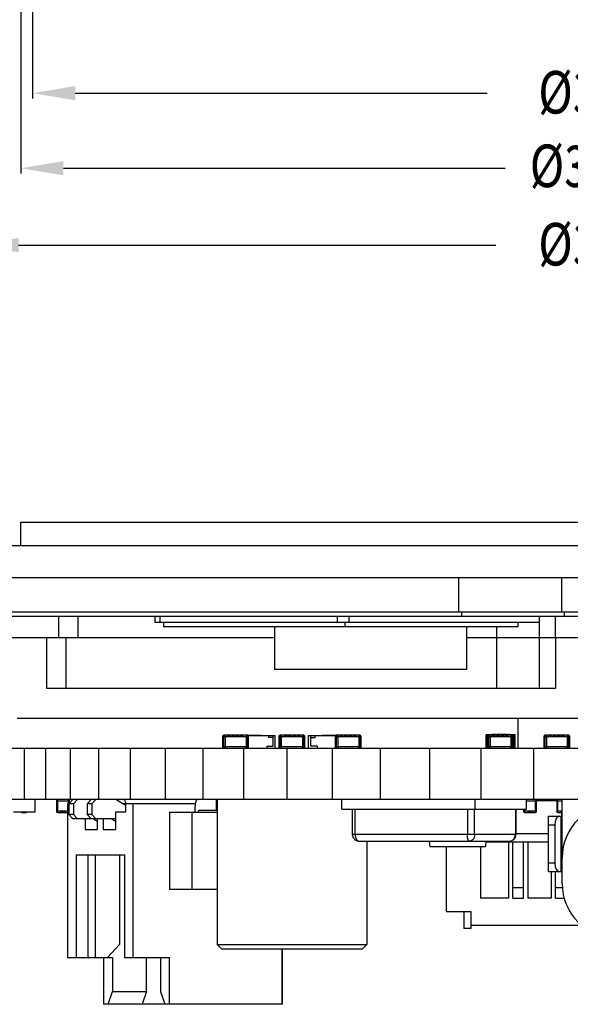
# Model space of a CAD drawing. Header units: inches. Extents: x 13 to 158, y -30 to 56.
# Tile 3 of 84: x 42 to 55, y -30 to -7. Entities that reach past the tile are written whole.
import ezdxf

# ---------------------------------------------------------------- set-up
doc = ezdxf.new("R2010")
doc.units = ezdxf.units.IN
doc.header["$LTSCALE"] = 1.21
doc.header["$MEASUREMENT"] = 0
doc.header["$PDMODE"] = 3
doc.header["$PDSIZE"] = 0.3125
doc.layers.get('0').update_dxf_attribs({"linetype": 'CONTINUOUS'})
doc.layers.get('Defpoints').update_dxf_attribs({"linetype": 'CONTINUOUS'})
doc.layers.add('DIM', color=3, linetype='CONTINUOUS')
doc.styles.get("Standard").update_dxf_attribs({"font": 'txt', "width": 0.8})
doc.dimstyles.get("Standard").update_dxf_attribs({"dimtxt": 0.15625, "dimasz": 0.1875, "dimexe": 0.125, "dimexo": 0.0625, "dimgap": 0.09, "dimtad": 0, "dimtih": 1, "dimtoh": 1, "dimzin": 4, "dimdsep": 46, "dimtxsty": 'Standard', "dimblk": '_FILLED', "dimblk1": '_FILLED', "dimblk2": '_FILLED', "dimcen": 0.09, "dimazin": 1, "dimtp": 0.01, "dimtm": 0.01, "dimtfac": 1, "dimtofl": 0, "dimtmove": 0, "dimatfit": 3, "dimldrblk": '_FILLED', "dimfxl": 1, "dimtolj": 1, "dimtzin": 4, "dimarcsym": 0})

# ---------------------------------------------------------------- blocks, each defined once
blk = doc.blocks.new('_FILLED')
at = {"color": 0, "linetype": 'ByBlock'}
blk.add_solid([(0, 0), (-1, 0.167), (-1, -0.167)], dxfattribs=at)
blk = doc.blocks.new('*D1')
at = {"layer": 'Defpoints', "color": 0}
for p in [(42.77, 13.285), (76.52, 13.285), (76.52, -8.794)]:
    blk.add_point(p, dxfattribs=at)
at = {"layer": 'DIM', "color": 0, "lineweight": -2}
for p, q in [((42.77, 13.223), (42.77, -8.919)), ((76.52, 13.223), (76.52, -8.919)), ((43.77, -8.794), (53.421, -8.794)), ((75.52, -8.794), (65.868, -8.794))]:
    blk.add_line(p, q, dxfattribs=at)
at = {"layer": 'DIM', "color": 0, "lineweight": -2, "rotation": 180}
blk.add_blockref('_FILLED', (42.77, -8.794), dxfattribs=at)
at = {"layer": 'DIM', "color": 0, "lineweight": -2}
blk.add_blockref('_FILLED', (76.52, -8.794), dxfattribs=at)
at = {"layer": 'DIM', "color": 0, "insert": (59.645, -8.794), "char_height": 1, "attachment_point": 5}
blk.add_mtext('\\A1;%%C33.75%%p0.20 TP VA', dxfattribs=at)
blk = doc.blocks.new('*D2')
at = {"layer": 'Defpoints', "color": 0}
for p in [(42.495, 13.285), (76.795, 13.285), (76.795, -10.553)]:
    blk.add_point(p, dxfattribs=at)
at = {"layer": 'DIM', "color": 0, "lineweight": -2}
for p, q in [((42.495, 13.223), (42.495, -10.678)), ((76.795, 13.223), (76.795, -10.678)), ((43.495, -10.553), (53.843, -10.553)), ((75.795, -10.553), (65.446, -10.553))]:
    blk.add_line(p, q, dxfattribs=at)
for p, rotation in [((42.495, -10.553), 180), ((76.795, -10.553), 360)]:
    blk.add_blockref('_FILLED', p, dxfattribs=dict(at, rotation=rotation))
at = {"layer": 'DIM', "color": 0, "insert": (59.645, -10.553), "char_height": 1, "attachment_point": 5}
blk.add_mtext('\\A1;%%C34.30%%p0.05 上台阶', dxfattribs=at)
blk = doc.blocks.new('*D3')
at = {"layer": 'Defpoints', "color": 0}
for p in [(41.445, 13.285), (77.845, 13.285), (77.845, -12.355)]:
    blk.add_point(p, dxfattribs=at)
at = {"layer": 'DIM', "color": 0, "lineweight": -2}
for p, q in [((41.445, 13.223), (41.445, -12.48)), ((77.845, 13.223), (77.845, -12.48)), ((42.445, -12.355), (53.621, -12.355)), ((76.845, -12.355), (65.668, -12.355))]:
    blk.add_line(p, q, dxfattribs=at)
for p, rotation in [((41.445, -12.355), 180), ((77.845, -12.355), 360)]:
    blk.add_blockref('_FILLED', p, dxfattribs=dict(at, rotation=rotation))
at = {"layer": 'DIM', "color": 0, "insert": (59.645, -12.355), "char_height": 1, "attachment_point": 5}
blk.add_mtext('\\A1;%%C36.40%%p0.05 TP OD', dxfattribs=at)

msp = doc.modelspace()

# ---------------------------------------------------------------- linework, layer by layer
at = {"color": 7, "linetype": 'Continuous'}
for p, q in [((42.495, -19.398), (42.495, -18.848)), ((42.495, -18.848), (76.795, -18.848)), ((41.445, -19.398), (77.845, -19.398)), ((41.445, -20.148), (77.845, -20.148)), ((52.745, -20.148), (52.745, -20.948)), ((55.157, -20.148), (55.157, -20.948)), ((41.469, -20.948), (57.495, -20.948)), ((52.822, -21.048), (52.822, -20.948)), ((55.234, -21.048), (55.234, -20.948)), ((41.645, -21.048), (57.495, -21.048)), ((43.381, -21.048), (43.381, -21.548)), ((43.833, -21.048), (43.833, -21.548)), ((45.638, -21.048), (45.638, -21.198)), ((54.645, -21.198), (45.638, -21.198)), ((45.756, -21.048), (45.756, -21.198)), ((45.838, -21.198), (45.838, -21.298)), ((49.908, -21.048), (49.908, -21.198)), ((50.089, -21.198), (50.089, -21.298)), ((50.176, -21.048), (50.176, -21.198)), ((54.138, -21.198), (54.138, -21.298)), ((54.645, -22.748), (54.645, -21.048)), ((55.016, -21.548), (55.016, -21.048)), ((54.138, -21.298), (45.838, -21.298)), ((48.439, -21.298), (48.439, -22.298)), ((52.934, -21.298), (52.934, -22.298)), ((53.645, -22.748), (53.645, -21.298)), ((41.395, -21.548), (48.439, -21.548)), ((43.104, -22.748), (43.104, -21.548)), ((43.557, -22.748), (43.557, -21.548)), ((52.934, -21.548), (75.138, -21.548)), ((55.018, -21.548), (55.018, -22.748)), ((52.934, -22.298), (48.439, -22.298)), ((55.018, -22.748), (43.104, -22.748)), ((56.645, -23.448), (42.409, -23.448)), ((54.145, -24.148), (54.145, -23.448)), ((47.222, -23.874), (47.222, -24.117)), ((47.222, -23.874), (47.832, -23.874)), ((47.252, -24.148), (47.252, -23.843)), ((47.801, -23.843), (47.252, -23.843)), ((47.283, -23.843), (47.283, -24.148)), ((47.327, -23.841), (47.327, -23.843)), ((47.327, -23.841), (47.401, -23.841)), ((47.338, -23.843), (47.338, -23.841)), ((47.355, -23.841), (47.355, -23.843)), ((47.392, -23.841), (47.392, -23.843)), ((47.401, -23.841), (47.401, -23.843)), ((47.429, -23.841), (47.429, -23.843)), ((47.429, -23.841), (47.503, -23.841)), ((47.466, -23.843), (47.466, -23.841)), ((47.503, -23.843), (47.503, -23.841)), ((47.533, -23.841), (47.533, -23.843)), ((47.533, -23.841), (47.61, -23.841)), ((47.57, -23.841), (47.57, -23.843)), ((47.607, -23.841), (47.607, -23.843)), ((47.61, -23.843), (47.61, -23.841)), ((47.634, -23.841), (47.634, -23.843)), ((47.634, -23.841), (47.708, -23.841)), ((47.671, -23.843), (47.671, -23.841)), ((47.708, -23.843), (47.708, -23.841)), ((47.771, -23.843), (47.771, -24.148)), ((47.801, -23.843), (47.801, -24.148)), ((47.859, -23.847), (47.815, -23.847)), ((47.817, -23.848), (48.457, -23.848)), ((47.832, -24.117), (47.832, -23.874)), ((47.856, -23.848), (47.856, -23.847)), ((47.859, -23.848), (47.859, -23.847)), ((47.869, -23.847), (47.869, -23.848)), ((47.951, -23.847), (47.869, -23.847)), ((47.91, -23.847), (47.91, -23.848)), ((47.951, -23.847), (47.951, -23.848)), ((47.962, -23.847), (47.962, -23.848)), ((48.046, -23.847), (47.962, -23.847)), ((47.98, -23.847), (47.98, -23.848)), ((47.992, -23.847), (47.992, -23.848)), ((48.046, -23.847), (48.046, -23.848)), ((48.056, -23.847), (48.056, -23.848)), ((48.137, -23.847), (48.056, -23.847)), ((48.097, -23.847), (48.097, -23.848)), ((48.137, -23.847), (48.137, -23.848)), ((48.307, -23.898), (48.307, -23.848)), ((48.407, -23.898), (48.307, -23.898)), ((48.407, -24.098), (48.407, -23.848)), ((48.457, -24.148), (48.457, -23.848)), ((48.542, -23.874), (48.542, -24.117)), ((48.542, -23.874), (49.152, -23.874)), ((48.572, -24.117), (48.572, -23.843)), ((49.121, -23.843), (48.572, -23.843)), ((48.603, -24.148), (48.603, -23.843)), ((48.666, -23.841), (48.666, -23.843)), ((48.666, -23.841), (48.74, -23.841)), ((48.703, -23.841), (48.703, -23.843)), ((48.74, -23.843), (48.74, -23.841)), ((48.763, -23.841), (48.763, -23.843)), ((48.763, -23.841), (48.84, -23.841)), ((48.84, -23.841), (48.84, -23.843)), ((48.87, -23.841), (48.87, -23.843)), ((48.87, -23.841), (48.944, -23.841)), ((48.907, -23.841), (48.907, -23.843)), ((48.944, -23.843), (48.944, -23.841)), ((48.973, -23.841), (48.973, -23.843)), ((48.973, -23.841), (49.047, -23.841)), ((48.984, -23.843), (48.984, -23.841)), ((49.036, -23.841), (49.036, -23.843)), ((49.047, -23.841), (49.047, -23.843)), ((49.091, -23.843), (49.091, -24.148)), ((49.121, -23.843), (49.121, -24.148)), ((49.152, -24.117), (49.152, -23.874)), ((49.237, -24.148), (49.237, -23.848)), ((49.237, -23.848), (49.876, -23.848)), ((49.287, -24.098), (49.287, -23.848)), ((49.287, -23.898), (49.387, -23.898)), ((49.387, -23.898), (49.387, -23.848)), ((49.556, -23.847), (49.556, -23.848)), ((49.637, -23.847), (49.556, -23.847)), ((49.597, -23.847), (49.597, -23.848)), ((49.637, -23.847), (49.637, -23.848)), ((49.647, -23.847), (49.647, -23.848)), ((49.731, -23.847), (49.647, -23.847)), ((49.699, -23.847), (49.699, -23.848)), ((49.714, -23.847), (49.714, -23.848)), ((49.731, -23.847), (49.731, -23.848)), ((49.743, -23.847), (49.743, -23.848)), ((49.824, -23.847), (49.743, -23.847)), ((49.783, -23.847), (49.783, -23.848)), ((49.824, -23.847), (49.824, -23.848)), ((49.835, -23.848), (49.835, -23.847)), ((49.878, -23.847), (49.835, -23.847)), ((49.862, -23.874), (49.862, -24.117)), ((49.862, -23.874), (50.471, -23.874)), ((49.892, -24.148), (49.892, -23.843)), ((50.441, -23.843), (49.892, -23.843)), ((49.923, -23.843), (49.923, -24.148)), ((49.967, -23.841), (49.967, -23.843)), ((49.967, -23.841), (50.041, -23.841)), ((49.978, -23.843), (49.978, -23.841)), ((49.995, -23.841), (49.995, -23.843)), ((50.032, -23.841), (50.032, -23.843)), ((50.041, -23.841), (50.041, -23.843)), ((50.069, -23.841), (50.069, -23.843)), ((50.069, -23.841), (50.143, -23.841)), ((50.106, -23.843), (50.106, -23.841)), ((50.143, -23.843), (50.143, -23.841)), ((50.173, -23.841), (50.173, -23.843)), ((50.173, -23.841), (50.25, -23.841)), ((50.21, -23.841), (50.21, -23.843)), ((50.247, -23.841), (50.247, -23.843)), ((50.25, -23.843), (50.25, -23.841)), ((50.274, -23.841), (50.274, -23.843)), ((50.274, -23.841), (50.348, -23.841)), ((50.311, -23.843), (50.311, -23.841)), ((50.348, -23.843), (50.348, -23.841)), ((50.411, -23.843), (50.411, -24.148)), ((50.441, -23.843), (50.441, -24.148)), ((50.471, -24.117), (50.471, -23.874)), ((53.392, -23.823), (54.072, -23.823)), ((53.392, -24.148), (53.392, -23.823)), ((53.441, -23.848), (53.417, -23.848)), ((53.417, -24.123), (53.417, -23.848)), ((53.427, -23.874), (54.036, -23.874)), ((53.427, -23.874), (53.427, -24.117)), ((53.442, -23.823), (53.442, -23.848)), ((54.006, -23.843), (53.457, -23.843)), ((53.457, -24.148), (53.457, -23.843)), ((53.488, -23.843), (53.488, -24.148)), ((53.492, -23.843), (53.492, -23.823)), ((53.528, -23.813), (53.63, -23.813)), ((53.528, -23.823), (53.528, -23.813)), ((53.532, -23.841), (53.606, -23.841)), ((53.532, -23.841), (53.532, -23.843)), ((53.543, -23.843), (53.543, -23.841)), ((53.56, -23.841), (53.56, -23.843)), ((53.578, -23.823), (53.578, -23.813)), ((53.597, -23.841), (53.597, -23.843)), ((53.606, -23.841), (53.606, -23.843)), ((53.63, -23.823), (53.63, -23.813)), ((53.634, -23.841), (53.708, -23.841)), ((53.634, -23.841), (53.634, -23.843)), ((53.643, -23.813), (53.745, -23.813)), ((53.643, -23.823), (53.643, -23.813)), ((53.671, -23.843), (53.671, -23.841)), ((53.708, -23.843), (53.708, -23.841)), ((53.738, -23.841), (53.815, -23.841)), ((53.738, -23.841), (53.738, -23.843)), ((53.745, -23.823), (53.745, -23.813)), ((53.758, -23.813), (53.86, -23.813)), ((53.758, -23.823), (53.758, -23.813)), ((53.775, -23.841), (53.775, -23.843)), ((53.809, -23.823), (53.809, -23.813)), ((53.812, -23.841), (53.812, -23.843)), ((53.815, -23.843), (53.815, -23.841)), ((53.839, -23.841), (53.913, -23.841)), ((53.839, -23.841), (53.839, -23.843)), ((53.86, -23.823), (53.86, -23.813)), ((53.876, -23.843), (53.876, -23.841)), ((53.897, -23.813), (53.933, -23.813)), ((53.897, -23.823), (53.897, -23.813)), ((53.913, -23.843), (53.913, -23.841)), ((53.92, -23.823), (53.92, -23.813)), ((53.933, -23.823), (53.933, -23.813)), ((53.972, -23.843), (53.972, -23.823)), ((53.976, -23.843), (53.976, -24.148)), ((54.006, -23.843), (54.006, -24.148)), ((54.022, -23.823), (54.022, -23.848)), ((54.047, -23.848), (54.022, -23.848)), ((54.036, -24.117), (54.036, -23.874)), ((54.047, -24.123), (54.047, -23.848)), ((54.072, -24.148), (54.072, -23.823)), ((54.747, -23.874), (55.356, -23.874)), ((54.747, -23.874), (54.747, -24.117)), ((55.326, -23.843), (54.777, -23.843)), ((54.777, -24.148), (54.777, -23.843)), ((54.808, -23.843), (54.808, -24.148)), ((54.852, -23.841), (54.926, -23.841)), ((54.852, -23.841), (54.852, -23.843)), ((54.863, -23.843), (54.863, -23.841)), ((54.88, -23.841), (54.88, -23.843)), ((54.917, -23.841), (54.917, -23.843)), ((54.926, -23.841), (54.926, -23.843)), ((54.954, -23.841), (55.028, -23.841)), ((54.954, -23.841), (54.954, -23.843)), ((54.991, -23.843), (54.991, -23.841)), ((55.028, -23.843), (55.028, -23.841)), ((55.058, -23.841), (55.135, -23.841)), ((55.058, -23.841), (55.058, -23.843)), ((55.095, -23.841), (55.095, -23.843)), ((55.132, -23.841), (55.132, -23.843)), ((55.135, -23.843), (55.135, -23.841)), ((55.159, -23.841), (55.233, -23.841)), ((55.159, -23.841), (55.159, -23.843)), ((55.196, -23.843), (55.196, -23.841)), ((55.233, -23.843), (55.233, -23.841)), ((55.296, -23.843), (55.296, -24.148)), ((55.326, -23.843), (55.326, -24.148)), ((55.356, -24.117), (55.356, -23.874)), ((41.395, -24.148), (77.895, -24.148)), ((42.582, -25.348), (42.582, -24.148)), ((43.079, -25.348), (43.079, -24.148)), ((43.661, -25.348), (43.661, -24.148)), ((44.325, -25.348), (44.325, -24.148)), ((45.066, -25.348), (45.066, -24.148)), ((45.882, -25.348), (45.882, -24.148)), ((46.768, -25.348), (46.768, -24.148)), ((47.832, -24.117), (47.222, -24.117)), ((47.719, -25.348), (47.719, -24.148)), ((48.257, -24.098), (48.257, -24.148)), ((48.257, -24.098), (48.407, -24.098)), ((49.152, -24.117), (48.542, -24.117)), ((48.731, -25.348), (48.731, -24.148)), ((49.437, -24.098), (49.287, -24.098)), ((49.437, -24.098), (49.437, -24.148)), ((49.799, -25.348), (49.799, -24.148)), ((50.471, -24.117), (49.862, -24.117)), ((50.917, -25.348), (50.917, -24.148)), ((52.08, -25.348), (52.08, -24.148)), ((53.281, -25.348), (53.281, -24.148)), ((53.427, -24.123), (53.417, -24.123)), ((54.036, -24.117), (53.427, -24.117)), ((54.036, -24.123), (54.047, -24.123)), ((54.514, -25.348), (54.514, -24.148)), ((55.356, -24.117), (54.747, -24.117)), ((77.857, -25.348), (41.434, -25.348)), ((43.334, -25.378), (43.639, -25.378)), ((43.639, -25.43), (43.639, -25.378)), ((54.338, -25.378), (54.573, -25.378)), ((54.557, -25.348), (54.557, -25.352)), ((54.572, -25.373), (55.047, -25.373)), ((54.747, -25.348), (54.747, -25.373)), ((54.757, -25.373), (54.757, -25.348)), ((54.857, -25.373), (54.857, -25.348)), ((55.047, -25.378), (55.175, -25.378))]:
    msp.add_line(p, q, dxfattribs=at)
at = {"color": 6, "linetype": 'Continuous'}
for p, q in [((42.827, -25.348), (42.827, -25.648)), ((43.334, -25.378), (43.334, -25.622)), ((43.365, -25.653), (43.365, -25.348)), ((43.609, -25.348), (43.609, -25.448)), ((43.622, -25.448), (43.716, -25.348)), ((43.826, -25.348), (43.732, -25.448)), ((44.05, -25.448), (44.144, -25.348)), ((44.253, -25.348), (44.159, -25.448)), ((44.951, -25.488), (44.723, -25.348)), ((47.078, -25.598), (47.078, -25.348)), ((47.097, -25.348), (47.097, -28.748)), ((50.016, -25.578), (50.016, -25.348)), ((53.134, -25.578), (53.134, -25.348)), ((54.338, -25.578), (54.338, -25.348)), ((54.543, -25.348), (54.543, -25.653)), ((54.573, -25.622), (54.573, -25.378)), ((55.047, -25.378), (55.047, -25.622)), ((55.077, -25.653), (55.077, -25.348)), ((55.175, -27.318), (55.175, -25.348)), ((43.591, -25.448), (43.591, -29.048)), ((43.732, -25.448), (43.591, -25.448)), ((43.622, -25.448), (43.622, -25.698)), ((43.732, -25.448), (43.732, -25.698)), ((44.05, -25.448), (44.05, -25.698)), ((44.159, -25.448), (44.05, -25.448)), ((44.159, -25.448), (44.159, -25.698)), ((46.582, -25.448), (44.886, -25.448)), ((44.951, -25.448), (44.951, -25.648)), ((45.13, -29.048), (45.13, -25.448)), ((46.582, -25.447), (46.572, -25.548)), ((46.572, -25.548), (46.572, -25.648)), ((46.675, -25.598), (47.097, -25.598)), ((50.016, -25.578), (54.338, -25.578)), ((50.261, -25.578), (50.261, -26.168)), ((50.329, -26.168), (50.329, -25.578)), ((52.958, -25.578), (52.958, -26.168)), ((53.126, -26.168), (53.126, -25.578)), ((54.079, -25.578), (54.079, -26.168)), ((54.093, -25.578), (54.093, -26.168)), ((54.268, -25.578), (54.268, -25.622)), ((54.299, -25.653), (54.299, -25.578)), ((42.827, -25.648), (42.327, -25.648)), ((42.511, -25.649), (42.511, -25.648)), ((42.511, -25.649), (42.631, -25.649)), ((42.546, -25.649), (42.546, -25.648)), ((42.586, -25.649), (42.586, -25.648)), ((42.593, -25.648), (42.593, -25.649)), ((42.615, -25.649), (42.615, -25.648)), ((42.629, -25.649), (42.629, -25.648)), ((42.631, -25.649), (42.631, -25.648)), ((43.591, -25.622), (43.334, -25.622)), ((43.365, -25.653), (43.591, -25.653)), ((43.43, -25.655), (43.43, -25.653)), ((43.537, -25.655), (43.43, -25.655)), ((43.518, -25.653), (43.518, -25.655)), ((43.527, -25.655), (43.527, -25.653)), ((43.535, -25.655), (43.535, -25.653)), ((43.537, -25.655), (43.537, -25.653)), ((43.716, -25.798), (43.622, -25.698)), ((43.732, -25.698), (43.622, -25.698)), ((44.718, -25.798), (43.716, -25.798)), ((43.732, -25.698), (43.826, -25.798)), ((44.002, -25.798), (44.002, -26.048)), ((44.144, -25.798), (44.05, -25.698)), ((44.159, -25.698), (44.05, -25.698)), ((44.159, -25.698), (44.253, -25.798)), ((44.292, -25.865), (44.183, -25.798)), ((44.292, -26.048), (44.292, -25.798)), ((44.429, -25.798), (44.429, -26.048)), ((44.718, -25.864), (44.611, -25.798)), ((44.718, -25.648), (44.718, -26.048)), ((44.951, -25.648), (44.718, -25.648)), ((45.976, -25.648), (45.976, -27.448)), ((45.976, -25.648), (47.097, -25.648)), ((46.506, -27.448), (46.506, -25.648)), ((54.573, -25.622), (54.268, -25.622)), ((54.299, -25.653), (54.543, -25.653)), ((54.37, -25.655), (54.37, -25.653)), ((54.477, -25.655), (54.37, -25.655)), ((54.415, -25.655), (54.415, -25.653)), ((54.433, -25.653), (54.433, -25.655)), ((54.477, -25.653), (54.477, -25.655)), ((54.855, -25.738), (55.175, -25.738)), ((54.855, -27.038), (54.855, -25.738)), ((55.175, -25.622), (55.047, -25.622)), ((55.077, -25.653), (55.175, -25.653)), ((55.142, -25.655), (55.142, -25.653)), ((55.175, -25.655), (55.142, -25.655)), ((55.155, -27.038), (55.155, -25.738)), ((55.157, -25.655), (55.157, -25.738)), ((55.157, -25.673), (55.175, -25.673)), ((55.175, -25.683), (55.157, -25.683)), ((55.164, -25.673), (55.164, -25.683)), ((44.002, -26.048), (44.292, -26.048)), ((44.429, -26.048), (44.718, -26.048)), ((54.855, -25.938), (55.005, -25.938)), ((55.005, -25.938), (55.005, -26.838)), ((54.093, -26.168), (50.261, -26.168)), ((54.093, -26.148), (54.855, -26.148)), ((54.847, -26.148), (54.847, -26.153)), ((54.855, -26.153), (54.847, -26.153)), ((55.175, -26.138), (55.155, -26.138)), ((55.155, -26.288), (55.175, -26.288)), ((50.433, -26.328), (53.921, -26.328)), ((50.597, -26.328), (50.597, -28.748)), ((52.064, -26.328), (52.075, -26.448)), ((52.075, -26.448), (53.378, -26.448)), ((52.47, -27.973), (52.47, -26.448)), ((53.259, -26.448), (53.259, -27.663)), ((53.389, -26.328), (53.378, -26.448)), ((54.855, -26.348), (53.387, -26.348)), ((53.92, -26.348), (53.92, -27.663)), ((54.02, -27.663), (54.02, -26.348)), ((54.27, -27.663), (54.27, -26.348)), ((54.37, -26.348), (54.37, -27.663)), ((55.175, -26.488), (55.155, -26.488)), ((43.796, -26.648), (43.796, -29.048)), ((43.796, -26.648), (44.925, -26.648)), ((44.078, -29.048), (44.078, -26.648)), ((44.241, -26.648), (44.241, -29.048)), ((44.805, -26.648), (44.805, -28.748)), ((44.925, -26.648), (44.925, -29.048)), ((55.155, -26.638), (55.175, -26.638)), ((55.005, -26.838), (54.855, -26.838)), ((54.855, -27.038), (55.175, -27.038)), ((54.92, -27.038), (54.92, -27.663)), ((55.02, -27.663), (55.02, -27.038)), ((45.976, -27.448), (47.097, -27.448)), ((54.02, -27.413), (54.27, -27.413)), ((55.02, -27.413), (55.175, -27.413)), ((53.92, -27.663), (53.259, -27.663)), ((54.02, -27.663), (54.27, -27.663)), ((54.92, -27.663), (54.37, -27.663)), ((55.02, -27.663), (55.227, -27.663)), ((52.47, -27.973), (53.038, -27.973)), ((52.874, -27.973), (52.874, -28.373)), ((53.038, -27.973), (53.038, -28.373)), ((53.038, -28.373), (52.874, -28.373)), ((55.632, -28.298), (53.038, -28.298)), ((44.523, -29.048), (44.805, -28.748)), ((47.097, -28.748), (50.597, -28.748)), ((47.197, -28.848), (47.097, -28.748)), ((50.497, -28.848), (50.597, -28.748)), ((43.591, -29.048), (44.642, -29.048)), ((44.437, -29.048), (44.437, -30.148)), ((44.642, -29.048), (44.642, -29.848)), ((44.925, -29.048), (45.976, -29.048)), ((45.441, -29.848), (45.441, -29.048)), ((45.771, -29.048), (45.771, -29.848)), ((45.976, -30.148), (45.976, -29.048)), ((47.197, -28.848), (50.497, -28.848)), ((48.607, -28.848), (48.607, -30.148)), ((48.622, -30.148), (48.622, -28.848)), ((44.539, -30.148), (44.642, -29.848)), ((44.642, -29.848), (45.441, -29.848)), ((45.441, -29.848), (45.338, -30.148)), ((45.771, -29.848), (45.873, -30.148)), ((48.622, -30.148), (44.437, -30.148))]:
    msp.add_line(p, q, dxfattribs=at)
for points in [[(50.261, -26.168), (50.263, -26.195), (50.274, -26.231), (50.294, -26.263), (50.321, -26.29), (50.355, -26.311), (50.395, -26.324), (50.433, -26.328)], [(53.921, -26.328), (53.958, -26.324), (53.998, -26.311), (54.032, -26.29), (54.06, -26.263), (54.079, -26.231), (54.09, -26.195), (54.093, -26.168)]]:
    msp.add_lwpolyline(points, dxfattribs=at)
at = {"color": 7, "linetype": 'Continuous'}
for centre, start, end in [((47.252, -23.874), 90, 180), ((47.801, -23.874), 0, 90), ((48.572, -23.874), 90, 180), ((49.121, -23.874), 0, 90), ((49.892, -23.874), 90, 180), ((50.441, -23.874), 0, 90), ((53.457, -23.874), 90, 180), ((54.006, -23.874), 0, 90), ((54.777, -23.874), 90, 180), ((55.326, -23.874), 0, 90), ((47.252, -24.117), 180, 270), ((47.801, -24.117), 270, 0), ((48.572, -24.117), 180, 270), ((49.121, -24.117), 270, 0), ((49.892, -24.117), 180, 270), ((50.441, -24.117), 270, 0), ((53.457, -24.117), 180, 270), ((54.006, -24.117), 270, 0), ((54.777, -24.117), 180, 270), ((55.326, -24.117), 270, 0), ((43.365, -25.378), 90, 180), ((43.609, -25.378), 0, 90), ((54.543, -25.378), 360, 90), ((55.077, -25.378), 90, 180)]:
    msp.add_arc(centre, 0.0305, start, end, dxfattribs=at)
at = {"color": 6, "linetype": 'Continuous'}
for centre, radius, start, end in [((44.57, -25.525), 0.397, 11.3261, 11.509), ((56.455, -26.718), 1.28, 90, 180), ((43.365, -25.622), 0.0305, 180, 270), ((54.299, -25.622), 0.0305, 180, 270), ((54.543, -25.622), 0.0305, 270, 360), ((55.077, -25.622), 0.0305, 180, 270), ((54.877, -26.153), 0.03, 180, 223.9957), ((56.455, -27.318), 1.28, 180, 270)]:
    msp.add_arc(centre, radius, start, end, dxfattribs=at)
for centre, start_param, end_param in [((55.105, -25.938), 0, 1.570796), ((55.105, -26.838), -4.712389, -3.141593)]:
    msp.add_ellipse(centre, major_axis=(0, 0.2), ratio=0.5, start_param=start_param, end_param=end_param, dxfattribs=at)
at = {"color": 7, "linetype": 'Continuous'}
msp.add_open_spline([(44.959, -25.446), (44.956, -25.432), (44.949, -25.407), (44.938, -25.38), (44.926, -25.363), (44.916, -25.353), (44.906, -25.348), (44.9, -25.348)], degree=3, knots=[0, 0, 0, 0, 0.348832, 0.632212, 0.746995, 0.844514, 1, 1, 1, 1], dxfattribs=at)
at = {"color": 6, "linetype": 'Continuous'}
for points, knots in [([(46.641, -25.348), (46.634, -25.348), (46.624, -25.353), (46.614, -25.363), (46.603, -25.38), (46.591, -25.408), (46.584, -25.433), (46.582, -25.447)], [0, 0, 0, 0, 0.155058, 0.252517, 0.367337, 0.650966, 1, 1, 1, 1]), ([(46.658, -25.648), (46.658, -25.642), (46.659, -25.63), (46.661, -25.616), (46.665, -25.607), (46.668, -25.601), (46.672, -25.598), (46.675, -25.598)], [0, 0, 0, 0, 0.344464, 0.644207, 0.765312, 0.863903, 1, 1, 1, 1]), ([(50.329, -26.168), (50.329, -26.189), (50.333, -26.22), (50.346, -26.258), (50.359, -26.282), (50.375, -26.302), (50.393, -26.317), (50.412, -26.326), (50.426, -26.328), (50.433, -26.328)], [0, 0, 0, 0, 0.299675, 0.440674, 0.572077, 0.692516, 0.802377, 0.903574, 1, 1, 1, 1]), ([(52.999, -26.328), (52.992, -26.328), (52.985, -26.319), (52.979, -26.309), (52.976, -26.301), (52.973, -26.292), (52.968, -26.277), (52.964, -26.257), (52.96, -26.229), (52.958, -26.199), (52.958, -26.178), (52.958, -26.168)], [0, 0, 0, 0, 0.11509, 0.159106, 0.209791, 0.267034, 0.330591, 0.474927, 0.638507, 0.815746, 1, 1, 1, 1]), ([(53.126, -26.168), (53.126, -26.189), (53.121, -26.22), (53.105, -26.258), (53.084, -26.289), (53.056, -26.314), (53.024, -26.326), (53.007, -26.328), (52.999, -26.328)], [0, 0, 0, 0, 0.279569, 0.414064, 0.542719, 0.779722, 0.891094, 1, 1, 1, 1]), ([(53.921, -26.328), (53.941, -26.328), (53.982, -26.32), (54.035, -26.284), (54.071, -26.231), (54.079, -26.189), (54.079, -26.168)], [0, 0, 0, 0, 0.246307, 0.494724, 0.746229, 1, 1, 1, 1])]:
    msp.add_open_spline(points, degree=3, knots=knots, dxfattribs=at)

# ---------------------------------------------------------------- dimensions: what is measured, and where the dimension line sits
at = {"layer": 'DIM'}
for base, p1, p2, override, picture, middle in [((77.845, -12.355), (41.445, 13.285), (77.845, 13.285), {"dimtxt": 1, "dimasz": 1, "dimtih": 0, "dimtoh": 0, "dimzin": 0, "dimpost": '%%C<> TP OD', "dimblk": '_FILLED', "dimcen": 0.198, "dimadec": 0, "dimazin": 0, "dimtol": 1, "dimtp": 0.05, "dimtm": 0.05, "dimtzin": 0}, '*D3', (59.645, -12.355)), ((76.795, -10.553), (42.495, 13.285), (76.795, 13.285), {"dimtxt": 1, "dimasz": 1, "dimgap": 0.09, "dimtih": 0, "dimtoh": 0, "dimzin": 0, "dimpost": '%%C<> 上台阶', "dimcen": 0.198, "dimadec": 0, "dimazin": 0, "dimtol": 1, "dimlim": 0, "dimtp": 0.05, "dimtm": 0.05, "dimtdec": 2, "dimtzin": 0}, '*D2', (59.645, -10.553)), ((76.52, -8.794), (42.77, 13.285), (76.52, 13.285), {"dimtxt": 1, "dimasz": 1, "dimgap": 0.09, "dimtih": 0, "dimtoh": 0, "dimzin": 0, "dimpost": '%%C<> TP VA', "dimcen": 0.198, "dimadec": 0, "dimazin": 0, "dimtol": 1, "dimlim": 0, "dimtp": 0.2, "dimtm": 0.2, "dimtdec": 2, "dimtzin": 0}, '*D1', (59.645, -8.794))]:
    dim = msp.add_linear_dim(base=base, p1=p1, p2=p2, dimstyle='Standard', override=override, dxfattribs=at)
    dim.commit()
    dim.dimension.update_dxf_attribs({"geometry": picture, "text_midpoint": middle})

doc.saveas('drawing.dxf')
